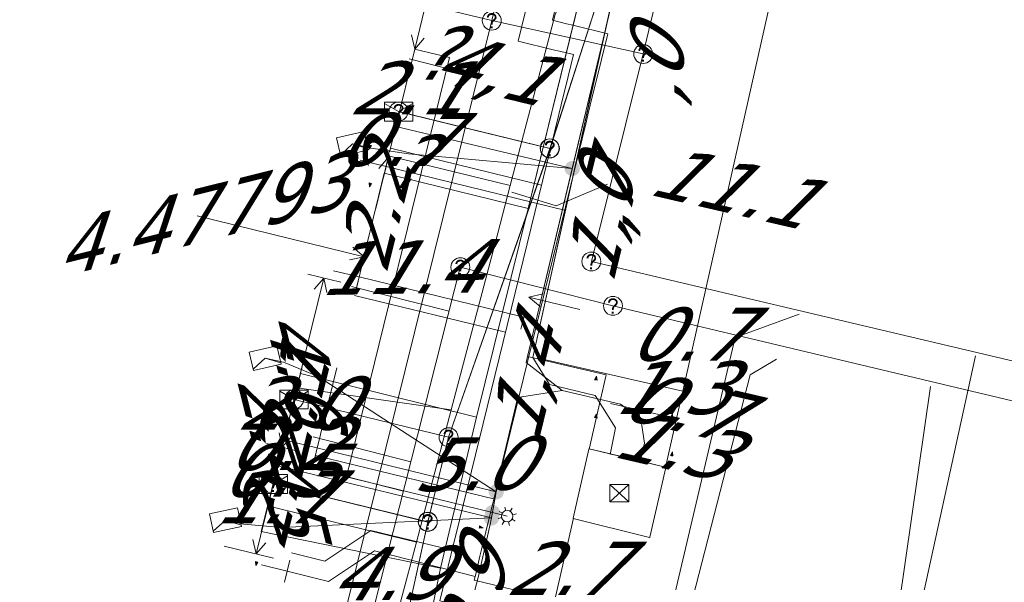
# Model space of a CAD drawing. Header units: metres. Extents: x 124576 to 133557, y 395865 to 402386.
# Tile 61 of 256: x 126154 to 126180, y 398075 to 398089. Entities that reach past the tile are written whole.
import ezdxf
from ezdxf.enums import TextEntityAlignment as Align

# ---------------------------------------------------------------- set-up
doc = ezdxf.new("R2010")
doc.units = ezdxf.units.M
doc.header["$MEASUREMENT"] = 0
for name, color, linetype, lineweight, true_color in [('LG_Datatransport_KPN_BV', 3, 'Continuous', 13, 0x00ff00), ('LG_Datatransport_Reggefiber_Operator_BV', 3, 'Continuous', 13, 0x00ff00), ('LG_Datatransport_Ziggo_BV', 3, 'Continuous', 13, 0x00ff00), ('LG_Laag_Spanning', 7, 'Continuous', 13, 0x960000), ('LG_Laag_Spanning_Enexis_Netbeheer_BV', 7, 'Continuous', 13, 0x960000), ('LG_Midden_Spanning', 7, 'Continuous', 13, 0xd20000), ('LG_Midden_Spanning_Enexis_Netbeheer_BV', 7, 'Continuous', 13, 0xd20000), ('LG_Riool_Vrij_Verval_Gemeente_Tilburg_Ruimtelijke_Uitvoering', 7, 'Continuous', 13, 0xca00a0), ('LG_unet-4_Brabant_Water', 5, 'Continuous', 13, 0x0000ff), ('LG_warmte_Ennatuurlijk_BV', 7, 'Continuous', 13, 0x008080), ('MV_Datatransport_lijn', 3, 'Continuous', 0, 0x00ff00), ('MV_warmte_lijn', 7, 'Continuous', 0, 0x008080)]:
    doc.layers.add(name, color=color, linetype=linetype, lineweight=lineweight, true_color=true_color)
for name, color, linetype, lineweight in [('LG_Datatransport_P_KPN_BV', 7, 'Continuous', 0), ('LG_Laag_Spanning_P_Enexis_Netbeheer_BV', 7, 'Continuous', 0), ('LG_Midden_Spanning_P_Enexis_Netbeheer_BV', 7, 'Continuous', 0), ('LG_Riool_Vrij_Verval_P_Gemeente_Tilburg_Ruimtelijke_Uitvoering', 7, 'Continuous', 0), ('MV_Datatransport', 7, 'Continuous', 0), ('MV_Laag_Spanning', 7, 'Continuous', 0), ('MV_Laag_Spanning_lijn', 7, 'Continuous', 0), ('MV_Laag_Spanning_pijl', 7, 'Continuous', 0), ('MV_Midden_Spanning', 7, 'Continuous', 0), ('MV_Midden_Spanning_lijn', 7, 'Continuous', 0), ('MV_Midden_Spanning_pijl', 7, 'Continuous', 0), ('MV_unet-4', 7, 'Continuous', 0), ('MV_warmte', 7, 'Continuous', 0)]:
    doc.layers.add(name, color=color, linetype=linetype, lineweight=lineweight)
doc.styles.add('Klic_Annotatie', font='verdanai.ttf', dxfattribs={"oblique": 20, "height": 1.4})

# ---------------------------------------------------------------- blocks, each defined once
blk = doc.blocks.new('Mof')
at = {"layer": 'LG_Laag_Spanning_P_Enexis_Netbeheer_BV'}
h = blk.add_hatch(color=256, dxfattribs=at)
edge = h.paths.add_edge_path()
edge.add_arc((0, 0), 2, 0, 360)
blk = doc.blocks.new('DeliveryPoint')
at = {"layer": 'LG_Laag_Spanning_P_Enexis_Netbeheer_BV', "flags": 128}
blk.add_lwpolyline([(-3.75, -2.5), (3.75, -2.5), (3.75, 2.5), (-3.75, 2.5), (-3.75, -2.5)], close=True, dxfattribs=at)
blk.add_lwpolyline([(-3.75, 2.5), (-3.75, 2.16), (0, 0), (3.75, 2.16)], dxfattribs=at)
blk = doc.blocks.new('Streetlight')
at = {"layer": 'LG_Laag_Spanning_P_Enexis_Netbeheer_BV'}
for p, q in [((-1.77, 1.77), (-1.06, 1.06)), ((0, 2.5), (0, 1.5)), ((1.77, 1.77), (1.06, 1.06)), ((-1.06, -1.06), (-1.77, -1.77)), ((0, -1.5), (0, -2.5)), ((1.06, -1.06), (1.77, -1.77))]:
    blk.add_line(p, q, dxfattribs=at)
at = {"layer": 'LG_Laag_Spanning_P_Enexis_Netbeheer_BV', "flags": 128}
for points in [[(-2.5, 0), (-1.5, 0)], [(1.5, 0), (2.5, 0)]]:
    blk.add_lwpolyline(points, dxfattribs=at)
at = {"layer": 'LG_Laag_Spanning_P_Enexis_Netbeheer_BV'}
blk.add_circle((0, 0), 1.5, dxfattribs=at)
blk = doc.blocks.new('m_pijl')
at = {"layer": 'MV_Laag_Spanning_pijl'}
blk.add_hatch(color=7, dxfattribs=at).paths.add_polyline_path([(-1, -0.33), (-1, 0), (-1, 0.33), (0, 0)])
at = {"layer": 'MV_Laag_Spanning_pijl', "flags": 128}
blk.add_lwpolyline([(-1, 0), (-1, 0.33), (0, 0), (-1, -0.33), (-1, 0)], close=True, dxfattribs=at)
blk = doc.blocks.new('m_pijl_1')
at = {"layer": 'MV_Midden_Spanning_pijl'}
blk.add_hatch(color=7, dxfattribs=at).paths.add_polyline_path([(-1, -0.33), (-1, 0), (-1, 0.33), (0, 0)])
at = {"layer": 'MV_Midden_Spanning_pijl', "flags": 128}
blk.add_lwpolyline([(-1, 0), (-1, 0.33), (0, 0), (-1, -0.33), (-1, 0)], close=True, dxfattribs=at)
blk = doc.blocks.new('Netstation')
at = {"layer": 'LG_Laag_Spanning_P_Enexis_Netbeheer_BV'}
for p, q in [((-2.5, 2.31), (2.5, -2.31)), ((2.5, 2.31), (-2.5, -2.31))]:
    blk.add_line(p, q, dxfattribs=at)
at = {"layer": 'LG_Laag_Spanning_P_Enexis_Netbeheer_BV', "flags": 128}
blk.add_lwpolyline([(-2.5, -2.31), (2.5, -2.31), (2.5, 2.31), (-2.5, 2.31), (-2.5, -2.31)], close=True, dxfattribs=at)
blk = doc.blocks.new('Netstation_1')
at = {"layer": 'LG_Midden_Spanning_P_Enexis_Netbeheer_BV'}
for p, q in [((-2.5, 2.31), (2.5, -2.31)), ((2.5, 2.31), (-2.5, -2.31))]:
    blk.add_line(p, q, dxfattribs=at)
at = {"layer": 'LG_Midden_Spanning_P_Enexis_Netbeheer_BV', "flags": 128}
blk.add_lwpolyline([(-2.5, -2.31), (2.5, -2.31), (2.5, 2.31), (-2.5, 2.31), (-2.5, -2.31)], close=True, dxfattribs=at)
blk = doc.blocks.new('Onbekend_2')
at = {"layer": 'LG_Riool_Vrij_Verval_P_Gemeente_Tilburg_Ruimtelijke_Uitvoering'}
blk.add_hatch(color=256, dxfattribs=at).paths.add_polyline_path([(-0.25, -1.07, -0.262633), (0.23, 0.15), (0.59, 0.47, 0.379827), (0.7, 1.26), (0.69, 1.26, 0.228508), (-0.03, 1.53), (-0.03, 1.52, 0.459053), (-0.82, 0.79), (-1.29, 0.85, -0.414214), (-0.08, 2, -0.243799), (1.09, 1.52, -0.379827), (0.9, 0.11), (0.54, -0.2, 0.262633), (0.23, -1.08), (-0.17, -1.07)])
blk.add_circle((0, 0), 2.5, dxfattribs=at)
at = {"layer": 'LG_Riool_Vrij_Verval_P_Gemeente_Tilburg_Ruimtelijke_Uitvoering', "extrusion": (0, 0, -1)}
blk.add_solid([(0.34, -2.06), (-0.21, -2.06), (0.34, -1.51), (-0.21, -1.51)], dxfattribs=at)
blk = doc.blocks.new('Onbekend_3')
at = {"layer": 'LG_Datatransport_P_KPN_BV'}
blk.add_hatch(color=256, dxfattribs=at).paths.add_polyline_path([(-0.25, -1.07, -0.262633), (0.23, 0.15), (0.59, 0.47, 0.379827), (0.7, 1.26), (0.69, 1.26, 0.228508), (-0.03, 1.53), (-0.03, 1.52, 0.459053), (-0.82, 0.79), (-1.29, 0.85, -0.414214), (-0.08, 2, -0.243799), (1.09, 1.52, -0.379827), (0.9, 0.11), (0.54, -0.2, 0.262633), (0.23, -1.08), (-0.17, -1.07)])
blk.add_circle((0, 0), 2.5, dxfattribs=at)
at = {"layer": 'LG_Datatransport_P_KPN_BV', "extrusion": (0, 0, -1)}
blk.add_solid([(0.34, -2.06), (-0.21, -2.06), (0.34, -1.51), (-0.21, -1.51)], dxfattribs=at)
blk = doc.blocks.new('PuntVanLevering_1')
at = {"layer": 'LG_Datatransport_P_KPN_BV', "flags": 128}
blk.add_lwpolyline([(-3.75, -2.5), (3.75, -2.5), (3.75, 2.5), (-3.75, 2.5), (-3.75, -2.5)], close=True, dxfattribs=at)
blk.add_lwpolyline([(-3.75, 2.5), (-3.75, 2.16), (0, 0), (3.75, 2.16)], dxfattribs=at)

msp = doc.modelspace()

# ---------------------------------------------------------------- linework, layer by layer
at = {"layer": 'LG_Datatransport_KPN_BV'}
for p, q in [((126169.4, 398091.07), (126167.77, 398086.01)), ((126167.77, 398086.01), (126163.77, 398086.99)), ((126167.77, 398086.01), (126165.09, 398078.39)), ((126165.09, 398078.39), (126161.01, 398079.39)), ((126165.09, 398078.39), (126164.54, 398076.15)), ((126164.54, 398076.15), (126160.46, 398077.15)), ((126164.54, 398076.15), (126163.94, 398073.43))]:
    msp.add_line(p, q, dxfattribs=at)
at = {"layer": 'LG_Datatransport_Reggefiber_Operator_BV'}
for p, q in [((126167.765, 398086.015), (126169.397, 398091.065)), ((126163.784, 398086.986), (126167.765, 398086.015)), ((126165.089, 398078.389), (126167.765, 398086.015)), ((126161.012, 398079.386), (126165.089, 398078.389)), ((126164.543, 398076.155), (126165.089, 398078.389)), ((126160.456, 398077.155), (126164.543, 398076.155)), ((126163.942, 398073.428), (126164.543, 398076.155))]:
    msp.add_line(p, q, dxfattribs=at)
at = {"layer": 'LG_Datatransport_Ziggo_BV'}
for p, q in [((126169.033, 398091.945), (126167.189, 398084.431)), ((126163.388, 398085.359), (126167.189, 398084.431)), ((126167.189, 398084.431), (126165.829, 398078.922)), ((126161.184, 398080.074), (126165.829, 398078.922)), ((126165.829, 398078.922), (126164.876, 398074.931)), ((126160.143, 398075.901), (126164.876, 398074.931)), ((126164.876, 398074.931), (126164.516, 398073.172))]:
    msp.add_line(p, q, dxfattribs=at)
at = {"layer": 'LG_Datatransport_Ziggo_BV', "flags": 128}
for points in [[(126168.307, 398092.184), (126168.341, 398092.142), (126169.033, 398091.945), (126167.189, 398084.431), (126165.829, 398078.922), (126164.876, 398074.931), (126164.516, 398073.172), (126163.093, 398068.274), (126162.022, 398064.235), (126161.86, 398063.616), (126160.474, 398058.335), (126160.391, 398058.025), (126156.089, 398059.173)], [(126168.307, 398092.184), (126168.341, 398092.142), (126169.033, 398091.945), (126167.189, 398084.431), (126165.829, 398078.922), (126164.876, 398074.931), (126164.516, 398073.172), (126163.093, 398068.274), (126162.022, 398064.235), (126157.565, 398065.404)], [(126158.589, 398069.581), (126163.093, 398068.274), (126164.516, 398073.172), (126164.876, 398074.931), (126165.829, 398078.922), (126167.189, 398084.431), (126169.033, 398091.945), (126168.341, 398092.142), (126168.307, 398092.184)], [(126160.143, 398075.901), (126164.876, 398074.931), (126165.829, 398078.922), (126167.189, 398084.431), (126169.033, 398091.945), (126168.341, 398092.142), (126168.307, 398092.184)], [(126161.184, 398080.074), (126165.829, 398078.922), (126167.189, 398084.431), (126169.033, 398091.945), (126168.341, 398092.142), (126168.307, 398092.184)], [(126163.388, 398085.359), (126167.189, 398084.431), (126169.033, 398091.945), (126168.341, 398092.142), (126168.307, 398092.184)], [(126168.307, 398092.184), (126168.341, 398092.142), (126169.033, 398091.945), (126167.189, 398084.431), (126165.829, 398078.922), (126164.876, 398074.931), (126164.516, 398073.172), (126164.804, 398073.105), (126173.761, 398071.012), (126173.639, 398070.341)], [(126168.307, 398092.184), (126168.341, 398092.142), (126169.033, 398091.945), (126167.189, 398084.431), (126165.829, 398078.922), (126164.876, 398074.931), (126164.516, 398073.172), (126164.804, 398073.105), (126173.761, 398071.012), (126179.031, 398069.781), (126185.564, 398068.24), (126192.486, 398066.517), (126199.134, 398064.862), (126198.992, 398064.142)], [(126168.307, 398092.184), (126168.341, 398092.142), (126169.033, 398091.945), (126167.189, 398084.431), (126165.829, 398078.922), (126164.876, 398074.931), (126164.516, 398073.172), (126164.804, 398073.105), (126173.761, 398071.012), (126179.031, 398069.781), (126185.564, 398068.24), (126185.393, 398067.466)], [(126168.307, 398092.184), (126168.341, 398092.142), (126169.033, 398091.945), (126167.189, 398084.431), (126165.829, 398078.922), (126164.876, 398074.931), (126164.516, 398073.172), (126164.804, 398073.105), (126173.761, 398071.012), (126179.031, 398069.781), (126185.564, 398068.24), (126192.486, 398066.517), (126199.134, 398064.862), (126203.028, 398063.893), (126205.77, 398063.21), (126205.879, 398063.183), (126205.939, 398063.367), (126207.323, 398067.632), (126207.345, 398067.699), (126207.506, 398067.662), (126210.959, 398066.863), (126209.677, 398061.529)], [(126168.307, 398092.184), (126168.341, 398092.142), (126169.033, 398091.945), (126167.189, 398084.431), (126165.829, 398078.922), (126164.876, 398074.931), (126164.516, 398073.172), (126164.804, 398073.105), (126173.761, 398071.012), (126179.031, 398069.781), (126185.564, 398068.24), (126192.486, 398066.517), (126199.134, 398064.862), (126203.028, 398063.893), (126202.878, 398063.192)], [(126168.307, 398092.184), (126168.341, 398092.142), (126169.033, 398091.945), (126167.189, 398084.431), (126165.829, 398078.922), (126164.876, 398074.931), (126164.516, 398073.172), (126164.804, 398073.105), (126173.761, 398071.012), (126179.031, 398069.781), (126185.564, 398068.24), (126192.486, 398066.517), (126199.134, 398064.862), (126203.028, 398063.893), (126205.77, 398063.21), (126205.879, 398063.183), (126205.939, 398063.367), (126207.323, 398067.632), (126207.345, 398067.699), (126207.506, 398067.662), (126210.959, 398066.863), (126222.102, 398064.285), (126221.507, 398061.715)], [(126168.307, 398092.184), (126168.341, 398092.142), (126169.033, 398091.945), (126167.189, 398084.431), (126165.829, 398078.922), (126164.876, 398074.931), (126164.516, 398073.172), (126164.804, 398073.105), (126173.761, 398071.012), (126179.031, 398069.781), (126185.564, 398068.24), (126192.486, 398066.517), (126199.134, 398064.862), (126203.028, 398063.893), (126205.77, 398063.21), (126205.879, 398063.183), (126205.939, 398063.367), (126207.323, 398067.632), (126207.345, 398067.699), (126207.506, 398067.662), (126210.959, 398066.863), (126222.102, 398064.285), (126229.116, 398062.662), (126230.311, 398062.386)], [(126168.307, 398092.184), (126168.341, 398092.142), (126169.033, 398091.945), (126167.189, 398084.431), (126165.829, 398078.922), (126164.876, 398074.931), (126164.516, 398073.172), (126164.804, 398073.105), (126173.761, 398071.012), (126179.031, 398069.781), (126185.564, 398068.24), (126192.486, 398066.517), (126199.134, 398064.862), (126203.028, 398063.893), (126205.77, 398063.21), (126205.879, 398063.183), (126205.939, 398063.367), (126207.323, 398067.632), (126207.345, 398067.699), (126207.506, 398067.662), (126210.959, 398066.863), (126222.102, 398064.285), (126229.116, 398062.662), (126228.506, 398060.024)], [(126168.307, 398092.184), (126168.341, 398092.142), (126169.033, 398091.945), (126167.189, 398084.431), (126165.829, 398078.922), (126164.876, 398074.931), (126164.516, 398073.172), (126164.804, 398073.105), (126173.761, 398071.012), (126179.031, 398069.781), (126178.885, 398069.058)], [(126168.307, 398092.184), (126168.341, 398092.142), (126169.033, 398091.945), (126167.189, 398084.431), (126165.829, 398078.922), (126164.876, 398074.931), (126164.516, 398073.172), (126164.804, 398073.105), (126173.761, 398071.012), (126179.031, 398069.781), (126185.564, 398068.24), (126192.486, 398066.517), (126192.29, 398065.781)]]:
    msp.add_lwpolyline(points, dxfattribs=at)
at = {"layer": 'LG_Laag_Spanning', "flags": 128}
msp.add_lwpolyline([(126170.398, 398075.743), (126170.4, 398075.743), (126170.401, 398075.744), (126170.402, 398075.744), (126170.403, 398075.745), (126170.404, 398075.746), (126170.405, 398075.747), (126170.406, 398075.748), (126170.406, 398075.749), (126170.407, 398075.75), (126170.407, 398075.751), (126170.824, 398077.588), (126170.824, 398077.589), (126170.824, 398077.59), (126170.824, 398077.592), (126170.824, 398077.593), (126170.823, 398077.594), (126170.823, 398077.595), (126170.822, 398077.596), (126170.821, 398077.597), (126170.82, 398077.598), (126170.819, 398077.599), (126170.818, 398077.599), (126170.816, 398077.6), (126170.153, 398077.759), (126168.805, 398078.081), (126168.804, 398078.081), (126168.803, 398078.081), (126168.802, 398078.081), (126168.8, 398078.081), (126168.799, 398078.08), (126168.798, 398078.08), (126168.797, 398078.079), (126168.796, 398078.078), (126168.795, 398078.077), (126168.794, 398078.076), (126168.794, 398078.075), (126168.793, 398078.073), (126168.376, 398076.252), (126168.376, 398076.251), (126168.376, 398076.25), (126168.376, 398076.249), (126168.376, 398076.247), (126168.377, 398076.246), (126168.377, 398076.245), (126168.378, 398076.244), (126168.379, 398076.243), (126168.38, 398076.242), (126168.381, 398076.241), (126168.382, 398076.241), (126168.384, 398076.24), (126170.395, 398075.743), (126170.396, 398075.743), (126170.397, 398075.743), (126170.398, 398075.743)], dxfattribs=at)
at = {"layer": 'LG_Laag_Spanning_Enexis_Netbeheer_BV'}
for p, q in [((126167.174, 398080.518), (126167.137, 398080.363)), ((126168.088, 398079.628), (126167.137, 398080.363)), ((126166.249, 398076.399), (126166.638, 398076.304))]:
    msp.add_line(p, q, dxfattribs=at)
at = {"layer": 'LG_Laag_Spanning_Enexis_Netbeheer_BV', "flags": 128}
for points in [[(126170.151, 398077.749), (126170.267, 398078.235), (126170.164, 398078.88), (126169.633, 398079.263), (126168.202, 398079.598), (126168.088, 398079.628), (126167.137, 398080.363), (126167.174, 398080.518), (126168.357, 398085.484), (126169.629, 398090.823), (126169.654, 398090.93), (126169.663, 398090.969), (126169.969, 398092.196), (126170.98, 398096.087), (126172.542, 398102.098), (126172.548, 398102.119), (126172.768, 398103.02), (126172.823, 398103.269), (126172.931, 398103.751), (126173.058, 398104.286)], [(126170.151, 398077.749), (126170.267, 398078.235), (126170.164, 398078.88), (126169.633, 398079.263), (126168.202, 398079.598), (126168.088, 398079.628), (126167.137, 398080.363), (126167.174, 398080.518), (126168.357, 398085.484), (126169.629, 398090.823), (126169.654, 398090.93), (126169.663, 398090.969), (126169.969, 398092.196), (126170.98, 398096.087), (126172.542, 398102.098), (126172.548, 398102.119), (126172.768, 398103.02), (126172.823, 398103.269), (126172.931, 398103.751), (126173.058, 398104.286)], [(126170.151, 398077.749), (126170.267, 398078.235), (126170.164, 398078.88), (126169.633, 398079.263), (126168.202, 398079.598), (126168.088, 398079.628), (126167.137, 398080.363), (126167.174, 398080.518), (126168.357, 398085.484), (126169.629, 398090.823), (126169.654, 398090.93), (126169.663, 398090.969), (126169.139, 398091.785), (126166.683, 398092.418), (126166.384, 398092.491), (126144.621, 398097.796), (126124.631, 398102.669), (126123.377, 398103.089), (126122.786, 398103.287), (126122.31, 398103.375), (126122.253, 398103.378), (126122.196, 398103.38), (126121.992, 398103.275), (126121.848, 398103.052)], [(126170.151, 398077.749), (126170.267, 398078.235), (126170.164, 398078.88), (126169.633, 398079.263), (126168.202, 398079.598), (126168.088, 398079.628), (126167.137, 398080.363), (126167.174, 398080.518), (126168.357, 398085.484), (126169.629, 398090.823), (126169.654, 398090.93), (126169.663, 398090.969), (126169.139, 398091.785), (126166.683, 398092.418), (126166.384, 398092.491), (126144.621, 398097.796), (126124.631, 398102.669), (126123.377, 398103.089), (126122.786, 398103.287), (126122.31, 398103.375), (126122.253, 398103.378), (126122.196, 398103.38), (126121.992, 398103.275), (126121.848, 398103.052)], [(126144.621, 398097.796), (126166.384, 398092.491), (126166.683, 398092.418), (126169.139, 398091.785), (126169.663, 398090.969), (126169.654, 398090.93), (126169.629, 398090.823), (126168.357, 398085.484), (126167.174, 398080.518), (126167.137, 398080.363), (126168.088, 398079.628), (126168.202, 398079.598), (126169.633, 398079.263), (126170.164, 398078.88), (126170.267, 398078.235), (126170.151, 398077.749)], [(126169.629, 398090.823), (126168.716, 398086.991), (126168.715, 398086.988), (126168.714, 398086.983), (126167.174, 398080.518)], [(126169.629, 398090.823), (126168.716, 398086.991), (126168.715, 398086.988), (126168.714, 398086.983), (126167.174, 398080.518)], [(126169.629, 398090.823), (126168.357, 398085.484), (126167.174, 398080.518)], [(126168.357, 398085.484), (126164.029, 398085.87), (126163.043, 398086.024), (126162.555, 398086.134)], [(126166.35, 398076.948), (126161.643, 398079.99), (126160.735, 398080.37), (126160.247, 398080.479)], [(126170.151, 398077.749), (126170.267, 398078.235), (126170.164, 398078.88), (126169.633, 398079.263), (126168.202, 398079.598), (126168.088, 398079.628), (126167.028, 398079.457), (126166.902, 398079.378), (126166.443, 398077.45), (126166.35, 398076.948), (126166.249, 398076.399), (126166.223, 398076.258), (126166.199, 398076.13), (126166.35, 398076.948), (126166.249, 398076.399), (126166.223, 398076.258), (126166.199, 398076.13), (126165.892, 398074.765), (126165.89, 398074.756), (126165.713, 398074.079)], [(126170.151, 398077.749), (126170.267, 398078.235), (126170.164, 398078.88), (126169.633, 398079.263), (126168.202, 398079.598), (126168.088, 398079.628), (126167.028, 398079.457), (126166.902, 398079.378), (126166.443, 398077.45), (126166.35, 398076.948), (126166.249, 398076.399), (126166.223, 398076.258), (126166.199, 398076.13), (126166.35, 398076.948), (126166.249, 398076.399), (126166.223, 398076.258), (126166.199, 398076.13), (126165.892, 398074.765), (126165.89, 398074.756), (126165.713, 398074.079)], [(126168.088, 398079.628), (126167.028, 398079.457), (126166.902, 398079.378), (126166.443, 398077.45), (126166.35, 398076.948), (126166.249, 398076.399), (126166.223, 398076.258), (126166.199, 398076.13), (126165.892, 398074.765), (126165.89, 398074.756), (126165.713, 398074.079)], [(126170.151, 398077.749), (126170.267, 398078.235), (126170.164, 398078.88), (126169.633, 398079.263), (126168.202, 398079.598), (126168.088, 398079.628)], [(126166.223, 398076.258), (126160.676, 398076.009), (126159.688, 398076.094), (126159.2, 398076.2)]]:
    msp.add_lwpolyline(points, dxfattribs=at)
at = {"layer": 'LG_Midden_Spanning', "flags": 128}
msp.add_lwpolyline([(126170.398, 398075.743), (126170.4, 398075.743), (126170.401, 398075.744), (126170.402, 398075.744), (126170.403, 398075.745), (126170.404, 398075.746), (126170.405, 398075.747), (126170.406, 398075.748), (126170.406, 398075.749), (126170.407, 398075.75), (126170.407, 398075.751), (126170.824, 398077.588), (126170.824, 398077.589), (126170.824, 398077.59), (126170.824, 398077.592), (126170.824, 398077.593), (126170.823, 398077.594), (126170.823, 398077.595), (126170.822, 398077.596), (126170.821, 398077.597), (126170.82, 398077.598), (126170.819, 398077.599), (126170.818, 398077.599), (126170.816, 398077.6), (126169.361, 398077.948), (126168.805, 398078.081), (126168.804, 398078.081), (126168.803, 398078.081), (126168.802, 398078.081), (126168.8, 398078.081), (126168.799, 398078.08), (126168.798, 398078.08), (126168.797, 398078.079), (126168.796, 398078.078), (126168.795, 398078.077), (126168.794, 398078.076), (126168.794, 398078.075), (126168.793, 398078.073), (126168.376, 398076.252), (126168.376, 398076.251), (126168.376, 398076.25), (126168.376, 398076.249), (126168.376, 398076.247), (126168.377, 398076.246), (126168.377, 398076.245), (126168.378, 398076.244), (126168.379, 398076.243), (126168.38, 398076.242), (126168.381, 398076.241), (126168.382, 398076.241), (126168.384, 398076.24), (126170.395, 398075.743), (126170.396, 398075.743), (126170.397, 398075.743), (126170.398, 398075.743)], dxfattribs=at)
at = {"layer": 'LG_Midden_Spanning_Enexis_Netbeheer_BV'}
msp.add_line((126167.315, 398080.499), (126169.723, 398091.377), dxfattribs=at)
at = {"layer": 'LG_Midden_Spanning_Enexis_Netbeheer_BV', "flags": 128}
for points in [[(126169.359, 398077.938), (126169.5, 398078.639), (126168.959, 398079.489), (126167.756, 398079.779), (126167.315, 398080.499), (126169.723, 398091.377), (126169.545, 398091.727), (126166.737, 398092.416), (126145.796, 398097.555), (126144.435, 398097.885), (126124.439, 398102.682), (126120.829, 398103.548), (126120.314, 398104.391), (126135.809, 398167.781), (126136.655, 398168.296), (126152.871, 398164.356)], [(126169.359, 398077.938), (126169.5, 398078.639), (126168.959, 398079.489), (126167.756, 398079.779), (126167.315, 398080.499), (126169.723, 398091.377), (126169.545, 398091.727), (126166.737, 398092.416), (126145.796, 398097.555), (126144.435, 398097.885), (126124.439, 398102.682), (126120.829, 398103.548), (126120.314, 398104.391), (126135.809, 398167.781), (126136.655, 398168.296), (126152.871, 398164.356)], [(126167.315, 398080.499), (126168.723, 398086.86), (126168.823, 398087.313), (126169.723, 398091.377)], [(126167.315, 398080.499), (126168.723, 398086.86), (126168.823, 398087.313), (126169.723, 398091.377)], [(126167.315, 398080.499), (126168.723, 398086.86), (126168.823, 398087.313), (126169.723, 398091.377)], [(126169.359, 398077.938), (126169.5, 398078.639), (126168.959, 398079.489), (126167.756, 398079.779), (126167.315, 398080.499)]]:
    msp.add_lwpolyline(points, dxfattribs=at)
at = {"layer": 'LG_Riool_Vrij_Verval_Gemeente_Tilburg_Ruimtelijke_Uitvoering'}
for p, q in [((126174.73, 398124.97), (126166.23, 398089.39)), ((126114.59, 398101.9), (126166.23, 398089.39)), ((126171.91, 398095.63), (126170.23, 398088.51)), ((126158.53, 398058.29), (126166.23, 398089.39)), ((126166.23, 398089.39), (126170.23, 398088.51)), ((126170.23, 398088.51), (126168.86, 398083.03)), ((126164.053, 398088.38), (126165.736, 398087.953)), ((126168.86, 398083.03), (126231.602, 398068.203)), ((126159.08, 398058), (126165.4, 398082.88)), ((126165.4, 398082.88), (126169.43, 398081.86)), ((126162.527, 398082.371), (126165.102, 398081.717)), ((126165.172, 398081.989), (126165.156, 398081.993)), ((126231.363, 398067.127), (126169.43, 398081.86)), ((126178.999, 398080.535), (126176.568, 398069.435)), ((126176.336, 398069.479), (126177.814, 398079.731)), ((126161.518, 398078.397), (126164.094, 398077.743)), ((126161.321, 398077.622), (126163.897, 398076.968))]:
    msp.add_line(p, q, dxfattribs=at)
at = {"layer": 'LG_Riool_Vrij_Verval_Gemeente_Tilburg_Ruimtelijke_Uitvoering', "flags": 128}
for points in [[(126166.757, 398084.858), (126167.93, 398084.501), (126169.286, 398085.068)], [(126174.346, 398081.641), (126172.657, 398081.025), (126170.316, 398071.075)], [(126170.747, 398071.067), (126173.051, 398080.034), (126173.749, 398080.453)]]:
    msp.add_lwpolyline(points, dxfattribs=at)
at = {"layer": 'LG_unet-4_Brabant_Water'}
for p, q in [((126166.72, 398085.04), (126163.5, 398085.82)), ((126165.16, 398079.11), (126161.09, 398079.69)), ((126164.24, 398075.62), (126160.31, 398076.58))]:
    msp.add_line(p, q, dxfattribs=at)
at = {"layer": 'LG_unet-4_Brabant_Water', "flags": 128}
msp.add_lwpolyline([(126160.25, 398058.78), (126161.82, 398065.48), (126162.32, 398067.61), (126163.83, 398074.07), (126164.24, 398075.62), (126165.16, 398079.11), (126166.39, 398083.78), (126166.72, 398085.04), (126167.9, 398089.55), (126168.24, 398090.35), (126168.89, 398090.82), (126169.19, 398091.74), (126169.36, 398092.63), (126168.94, 398093.49)], dxfattribs=at)
at = {"layer": 'LG_warmte_Ennatuurlijk_BV'}
for p, q in [((126167.544, 398085.047), (126163.558, 398086.021)), ((126162.759, 398085.703), (126163.439, 398085.536)), ((126163.511, 398085.827), (126163.368, 398085.244)), ((126168.153, 398084.383), (126163.439, 398085.536)), ((126162.047, 398082.788), (126162.727, 398082.622)), ((126162.798, 398082.913), (126162.655, 398082.33)), ((126167.441, 398081.469), (126162.727, 398082.622)), ((126166.593, 398081.161), (126162.608, 398082.136)), ((126160.146, 398075.017), (126160.826, 398074.851)), ((126160.898, 398075.142), (126160.755, 398074.559))]:
    msp.add_line(p, q, dxfattribs=at)
at = {"layer": 'LG_warmte_Ennatuurlijk_BV', "flags": 128}
for points in [[(126167.734, 398092.153), (126167.45, 398090.986), (126167.408, 398090.811), (126167.261, 398090.209), (126167.229, 398090.078), (126166.93, 398088.849), (126167.852, 398088.623), (126168.022, 398088.582), (126168.387, 398088.492), (126168.174, 398087.623), (126168.125, 398087.424), (126168, 398086.912), (126165.274, 398075.768), (126165.233, 398075.603), (126165.083, 398074.987), (126165.06, 398074.893), (126164.858, 398074.068), (126166.266, 398073.723), (126166.349, 398073.703), (126167.581, 398073.402)], [(126168.285, 398091.246), (126168.136, 398090.633), (126168.096, 398090.468), (126167.958, 398089.901), (126167.836, 398089.399), (126168.2, 398089.31), (126168.371, 398089.268), (126169.293, 398089.043), (126168.961, 398087.683), (126168.903, 398087.445), (126168.771, 398086.906), (126168.729, 398086.734), (126165.962, 398075.425), (126165.919, 398075.249), (126165.818, 398074.807), (126165.765, 398074.619), (126166.527, 398074.432), (126166.59, 398074.417), (126167.032, 398074.308)], [(126165.185, 398075.404), (126163.036, 398075.93), (126161.824, 398075.121), (126160.945, 398075.336)], [(126165.792, 398074.714), (126163.131, 398075.392), (126161.918, 398074.584), (126160.826, 398074.851)]]:
    msp.add_lwpolyline(points, dxfattribs=at)
at = {"layer": 'MV_Datatransport_lijn'}
for p, q in [((126162.868, 398083.221), (126163.388, 398085.359)), ((126160.676, 398078.036), (126161.184, 398080.074)), ((126160.676, 398078.036), (126160.143, 398075.901))]:
    msp.add_line(p, q, dxfattribs=at)
at = {"layer": 'MV_Laag_Spanning_lijn'}
for p, q in [((126165.111, 398088.415), (126164.186, 398088.64)), ((126168.357, 398085.484), (126163.698, 398086.594)), ((126169.254, 398080.042), (126167.174, 398080.518)), ((126162.139, 398080.226), (126161.49, 398077.561)), ((126160.748, 398078.318), (126166.35, 398076.948)), ((126160.581, 398077.638), (126166.221, 398076.258))]:
    msp.add_line(p, q, dxfattribs=at)
at = {"layer": 'MV_Laag_Spanning_pijl'}
for p, q in [((126164.197, 398088.634), (126163.698, 398086.594)), ((126165.111, 398088.415), (126162.396, 398077.343)), ((126163.698, 398086.594), (126163.531, 398085.914)), ((126160.748, 398078.318), (126161.223, 398080.261)), ((126169.104, 398079.387), (126169.254, 398080.042)), ((126168.803, 398078.071), (126169.104, 398079.387)), ((126160.7, 398078.124), (126160.748, 398078.318)), ((126160.7, 398078.124), (126160.581, 398077.638)), ((126161.574, 398077.91), (126166.314, 398076.751)), ((126160.581, 398077.638), (126160.177, 398075.987)), ((126161.49, 398077.561), (126166.249, 398076.399)), ((126168.386, 398076.25), (126167.78, 398073.606))]:
    msp.add_line(p, q, dxfattribs=at)
at = {"layer": 'MV_Midden_Spanning_lijn'}
for p, q in [((126171.272, 398079.61), (126167.611, 398080.441)), ((126171.108, 398078.886), (126169.365, 398079.281))]:
    msp.add_line(p, q, dxfattribs=at)
at = {"layer": 'MV_Midden_Spanning_pijl'}
for p, q in [((126171.272, 398079.61), (126173.712, 398090.439)), ((126171.108, 398078.886), (126171.272, 398079.61)), ((126170.814, 398077.59), (126171.108, 398078.886))]:
    msp.add_line(p, q, dxfattribs=at)
at = {"layer": 'MV_warmte_lijn'}
for p, q in [((126164.197, 398088.634), (126164.857, 398091.335)), ((126164.197, 398088.634), (126164.111, 398089.014)), ((126164.197, 398088.634), (126164.449, 398088.931)), ((126163.499, 398085.779), (126163.168, 398084.426)), ((126163.499, 398085.779), (126163.247, 398085.482)), ((126163.499, 398085.779), (126163.585, 398085.399)), ((126162.857, 398083.156), (126158.449, 398084.234)), ((126162.857, 398083.156), (126162.561, 398083.408)), ((126162.857, 398083.156), (126162.478, 398083.07)), ((126162.754, 398082.733), (126162.648, 398082.311)), ((126160.7, 398078.124), (126161.793, 398082.593)), ((126162.245, 398082.482), (126161.37, 398082.696)), ((126161.793, 398082.593), (126161.541, 398082.296)), ((126161.793, 398082.593), (126161.879, 398082.213)), ((126167.207, 398082.092), (126167.586, 398082.178)), ((126167.207, 398082.092), (126167.504, 398081.84)), ((126167.207, 398082.092), (126168.559, 398081.761)), ((126167.104, 398081.669), (126166.998, 398081.247)), ((126160.7, 398078.124), (126160.614, 398078.504)), ((126160.7, 398078.124), (126160.952, 398078.421)), ((126161.152, 398078.014), (126160.278, 398078.228)), ((126160.011, 398075.307), (126160.68, 398078.043)), ((126160.463, 398075.197), (126159.166, 398075.514)), ((126160.011, 398075.307), (126159.925, 398075.687)), ((126160.011, 398075.307), (126160.263, 398075.604))]:
    msp.add_line(p, q, dxfattribs=at)

# ---------------------------------------------------------------- block references
at = {"layer": 'LG_Datatransport_P_KPN_BV', "xscale": 0.1, "yscale": 0.1, "zscale": 0.1}
for name, p in [('PuntVanLevering_1', (126163.769, 398086.99)), ('Onbekend_3', (126163.77, 398086.99)), ('Onbekend_3', (126167.76, 398086.02)), ('Onbekend_3', (126167.765, 398086.015)), ('PuntVanLevering_1', (126161.009, 398079.387)), ('Onbekend_3', (126161.01, 398079.39)), ('Onbekend_3', (126165.089, 398078.389)), ('Onbekend_3', (126165.09, 398078.39)), ('PuntVanLevering_1', (126160.463, 398077.153)), ('Onbekend_3', (126160.46, 398077.15)), ('Onbekend_3', (126164.54, 398076.16)), ('Onbekend_3', (126164.543, 398076.155))]:
    msp.add_blockref(name, p, dxfattribs=at)
at = {"layer": 'LG_Laag_Spanning_P_Enexis_Netbeheer_BV'}
for name, p, xscale, yscale, zscale, rotation in [('DeliveryPoint', (126162.555, 398086.134), 0.09999999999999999, 0.09999999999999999, 0.09999999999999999, 193), ('DeliveryPoint', (126160.247, 398080.479), 0.09999999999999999, 0.09999999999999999, 0.09999999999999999, 193), ('DeliveryPoint', (126159.2, 398076.2), 0.1, 0.1, 0.1, 192), ('Streetlight', (126166.638, 398076.304), 0.1, 0.1, 0.1, 14)]:
    msp.add_blockref(name, p, dxfattribs=dict(at, xscale=xscale, yscale=yscale, zscale=zscale, rotation=rotation))
at = {"layer": 'LG_Laag_Spanning_P_Enexis_Netbeheer_BV', "xscale": 0.1, "yscale": 0.1, "zscale": 0.1}
for name, p in [('Mof', (126168.357, 398085.484)), ('Mof', (126166.35, 398076.948)), ('Netstation', (126169.6, 398076.912)), ('Mof', (126166.249, 398076.399)), ('Mof', (126166.223, 398076.258))]:
    msp.add_blockref(name, p, dxfattribs=at)
at = {"layer": 'LG_Midden_Spanning_P_Enexis_Netbeheer_BV', "xscale": 0.1, "yscale": 0.1, "zscale": 0.1}
msp.add_blockref('Netstation_1', (126169.6, 398076.912), dxfattribs=at)
at = {"layer": 'LG_Riool_Vrij_Verval_P_Gemeente_Tilburg_Ruimtelijke_Uitvoering', "xscale": 0.1, "yscale": 0.1, "zscale": 0.1}
for p in [(126166.23, 398089.39), (126170.23, 398088.51), (126168.86, 398083.03), (126165.4, 398082.88), (126169.43, 398081.86)]:
    msp.add_blockref('Onbekend_2', p, dxfattribs=at)
at = {"layer": 'MV_Laag_Spanning_pijl'}
for p, xscale, yscale, zscale, rotation in [((126163, 398086), 0.09999999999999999, 0.09999999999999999, 0.09999999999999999, 257), ((126163, 398085), 0.09999999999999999, 0.09999999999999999, 0.09999999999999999, 257), ((126161, 398080), 0.1, 0.1, 0.1, 76), ((126169, 398080), 0.1, 0.1, 0.1, 77.00000000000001), ((126169, 398079), 0.1, 0.1, 0.1, 77.00000000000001), ((126160, 398078), 0.1, 0.1, 0.1, 76), ((126160, 398077), 0.09999999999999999, 0.09999999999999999, 0.09999999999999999, 257), ((126162, 398077), 0.09999999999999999, 0.09999999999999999, 0.09999999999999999, 257), ((126166, 398076), 0.1, 0.1, 0.1, 347), ((126166, 398076), 0.1, 0.1, 0.1, 347), ((126160, 398075), 0.09999999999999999, 0.09999999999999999, 0.09999999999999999, 257)]:
    msp.add_blockref('m_pijl', p, dxfattribs=dict(at, xscale=xscale, yscale=yscale, zscale=zscale, rotation=rotation))
at = {"layer": 'MV_Midden_Spanning_pijl', "xscale": 0.1, "yscale": 0.1, "zscale": 0.1, "rotation": 77.00000000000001}
for p in [(126171, 398079), (126171, 398078)]:
    msp.add_blockref('m_pijl_1', p, dxfattribs=at)

# ---------------------------------------------------------------- texts
at = {"layer": 'MV_Datatransport', "style": 'Klic_Annotatie', "oblique": 20}
for s, rotation, p in [('4,1', 346.3, (126166.177, 398088.153)), ('2.2', 76, (126163.128, 398084.29)), ('1,7', 76.3, (126169.091, 398083.983)), ('1,4', 76.3, (126167.109, 398079.753)), ('2.1', 76, (126160.93, 398079.055)), ('2.2', 76, (126160.41, 398076.969)), ('0,9', 76.3, (126165.668, 398073.905))]:
    msp.add_text(s, height=1.4, rotation=rotation, dxfattribs=at).set_placement(p, align=Align.MIDDLE_CENTER)
at = {"layer": 'MV_Laag_Spanning', "style": 'Klic_Annotatie', "oblique": 20}
for s, p in [('2.1', (126163.948, 398087.614)), ('0.7', (126163.615, 398086.254)), ('0.7', (126171.323, 398081.113)), ('1.3', (126170.911, 398079.701)), ('2.0', (126160.986, 398079.29)), ('0.2', (126160.724, 398078.221)), ('0.5', (126160.552, 398077.519)), ('1.7', (126160.379, 398076.813)), ('2.7', (126168.083, 398074.928))]:
    msp.add_text(s, height=1.4, dxfattribs=at).set_placement(p, align=Align.MIDDLE_CENTER)
for s, p in [('11.4', (126163.754, 398082.879)), ('5.0', (126165.631, 398077.687)), ('4.9', (126163.417, 398074.793))]:
    msp.add_text(s, height=1.4, rotation=1, dxfattribs=at).set_placement(p, align=Align.MIDDLE_CENTER)
at = {"layer": 'MV_Midden_Spanning', "style": 'Klic_Annotatie', "oblique": 20}
for s, p in [('11.1', (126172.492, 398085.025)), ('0.7', (126171.19, 398079.248)), ('1.3', (126170.961, 398078.238))]:
    msp.add_text(s, height=1.4, rotation=347, dxfattribs=at).set_placement(p, align=Align.MIDDLE_CENTER)
at = {"layer": 'MV_unet-4', "style": 'Klic_Annotatie', "oblique": 20}
for p in [(126170.59, 398088.04), (126169.23, 398084.6)]:
    msp.add_text(',0', height=1.4, rotation=89.8, dxfattribs=at).set_placement(p, align=Align.MIDDLE_CENTER)
at = {"layer": 'MV_warmte', "style": 'Klic_Annotatie', "oblique": 20}
for p in [(126164.62, 398088.531), (126163.921, 398085.675)]:
    msp.add_text('?', height=1.4, dxfattribs=at).set_placement(p, align=Align.MIDDLE_CENTER)
for s, rotation, p in [('4.47793', 14, (126158.449, 398084.234)), ('4.6', 284, (126161.247, 398080.358)), ('2.45', 284, (126160.68, 398078.043))]:
    msp.add_text(s, height=1.4, rotation=rotation, dxfattribs=at).set_placement(p, align=Align.MIDDLE_CENTER)

doc.saveas('drawing.dxf')
